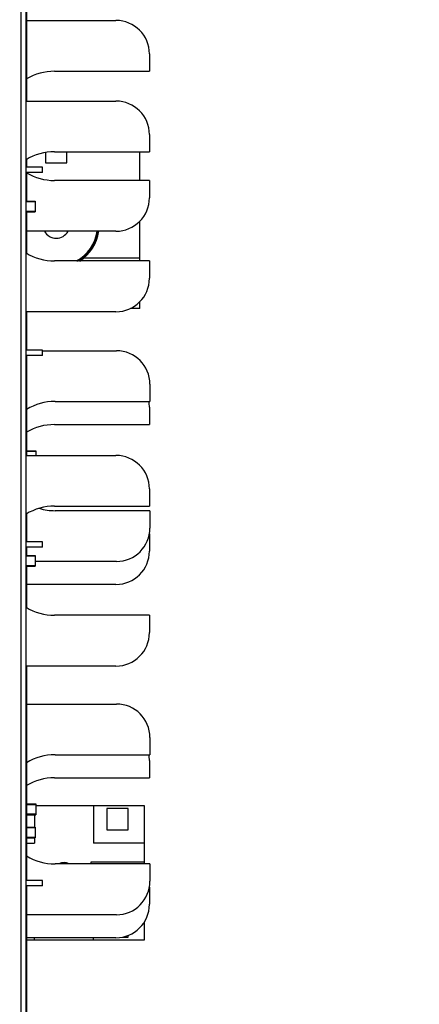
# Model space of a CAD drawing. Header units: inches. Extents: x 0 to 22, y 0 to 17.
# Tile 118 of 121: x 19.114 to 19.86, y 9.758 to 11.597. Entities that reach past the tile are written whole.
import ezdxf

# ---------------------------------------------------------------- set-up
doc = ezdxf.new("R2010")
doc.units = ezdxf.units.IN
doc.header["$LTSCALE"] = 1.21
doc.header["$MEASUREMENT"] = 0
doc.layers.get('0').update_dxf_attribs({"linetype": 'CONTINUOUS'})
doc.layers.add('DIMENSIONS', color=7, linetype='CONTINUOUS')
doc.styles.get("Standard").update_dxf_attribs({"font": 'txt', "width": 0.8})
doc.dimstyles.new('DIMSTYLE_2', dxfattribs={"dimtxt": 0.125, "dimasz": 0.18, "dimexe": 0.125, "dimexo": 0.0625, "dimgap": 0.0625, "dimtad": 0, "dimtih": 1, "dimtoh": 1, "dimzin": 4, "dimdsep": 46, "dimtxsty": 'STANDARD', "dimblk": '_FILLED', "dimblk1": '_FILLED', "dimblk2": '_FILLED', "dimcen": 0.09, "dimadec": 0, "dimazin": 0, "dimtp": 0.01, "dimtm": 0.01, "dimtfac": 1, "dimtofl": 0, "dimtmove": 0, "dimatfit": 3, "dimldrblk": '_FILLED', "dimfxl": 1, "dimtolj": 1, "dimtzin": 4, "dimarcsym": 0})

# ---------------------------------------------------------------- blocks, each defined once
blk = doc.blocks.new('_FILLED')
at = {"color": 0, "linetype": 'BYBLOCK'}
blk.add_solid([(0, 0), (-1, 0.174), (-1, -0.174)], dxfattribs=at)
blk = doc.blocks.new('*D53')
at = {"layer": 'DIMENSIONS', "color": 2, "linetype": 'CONTINUOUS'}
for p, q in [((19.0341, 12.4851), (20.5303, 12.4851)), ((20.4053, 12.4851), (20.4053, 10.0776)), ((20.4053, 7.4201), (20.4053, 9.8276)), ((18.9983, 7.4201), (20.5303, 7.4201))]:
    blk.add_line(p, q, dxfattribs=at)
at = {"layer": 'DIMENSIONS', "color": 2, "linetype": 'CONTINUOUS', "xscale": 0.18, "yscale": 0.18, "zscale": 0.18}
for p, rotation in [((20.4053, 12.4851), 90), ((20.4053, 7.4201), 270)]:
    blk.add_blockref('_FILLED', p, dxfattribs=dict(at, rotation=rotation))
at = {"layer": 'DIMENSIONS', "color": 2, "linetype": 'CONTINUOUS', "insert": (20.4053, 10.0151), "char_height": 0.125, "width": 1.225, "attachment_point": 2, "line_spacing_factor": 0.9}
blk.add_mtext('5.07{\\Ftxt.shx;\\W1.000000;\\H0.125000; }[128.7]', dxfattribs=at)

msp = doc.modelspace()

# ---------------------------------------------------------------- linework, layer by layer
at = {"color": 9, "linetype": 'CONTINUOUS'}
msp.add_line((19.1167, 8.0451), (19.1167, 12.0851), dxfattribs=at)
at = {"color": 7, "linetype": 'CONTINUOUS'}
for p, q in [((19.1256, 8.0451), (19.1256, 12.0851)), ((19.1266, 12.0651), (19.1266, 11.4453)), ((19.1266, 11.5958), (19.2934, 11.5958)), ((19.3559, 11.5333), (19.3559, 11.5009)), ((19.1788, 11.5009), (19.3559, 11.5009)), ((19.1256, 11.4453), (19.2934, 11.4453)), ((19.3559, 11.3828), (19.3559, 11.3505)), ((19.1788, 11.3505), (19.3559, 11.3505)), ((19.202, 11.33), (19.202, 11.3505)), ((19.338, 11.2969), (19.338, 11.3505)), ((19.1266, 11.3361), (19.1266, 11.3218)), ((19.162, 11.349), (19.162, 11.33)), ((19.1566, 11.3218), (19.1256, 11.3218)), ((19.1566, 11.3118), (19.1566, 11.3218)), ((19.162, 11.33), (19.202, 11.33)), ((19.1566, 11.3118), (19.1256, 11.3118)), ((19.1266, 11.3118), (19.1266, 11.2585)), ((19.3559, 11.2969), (19.1788, 11.2969)), ((19.3559, 11.2969), (19.3559, 11.2646)), ((19.1256, 11.2585), (19.1426, 11.2585)), ((19.1426, 11.2585), (19.1426, 11.2385)), ((19.1426, 11.2571), (19.1256, 11.2571)), ((19.1256, 11.2398), (19.1426, 11.2398)), ((19.1256, 11.2385), (19.1426, 11.2385)), ((19.1266, 11.2385), (19.1266, 11.1608)), ((19.338, 11.1465), (19.338, 11.2208)), ((19.2934, 11.2021), (19.1266, 11.2021)), ((19.338, 11.1515), (19.2327, 11.1515)), ((19.3559, 11.1465), (19.1788, 11.1465)), ((19.3559, 11.1465), (19.3559, 11.1141)), ((19.338, 11.058), (19.3208, 11.058)), ((19.338, 11.058), (19.338, 11.0703)), ((19.2934, 11.0516), (19.1256, 11.0516)), ((19.1266, 11.0516), (19.1266, 10.9798)), ((19.1566, 10.9798), (19.1256, 10.9798)), ((19.1566, 10.9698), (19.1256, 10.9698)), ((19.1266, 10.9698), (19.1266, 10.7833)), ((19.1566, 10.9698), (19.1566, 10.9798)), ((19.1566, 10.9788), (19.2944, 10.9788)), ((19.3569, 10.9163), (19.3569, 10.884)), ((19.1798, 10.884), (19.3569, 10.884)), ((19.3559, 10.8733), (19.3559, 10.8409)), ((19.1788, 10.8409), (19.3559, 10.8409)), ((19.1256, 10.7833), (19.2934, 10.7833)), ((19.1266, 10.792), (19.1436, 10.792)), ((19.1436, 10.7906), (19.1266, 10.7906)), ((19.1436, 10.792), (19.1436, 10.7833)), ((19.3559, 10.7208), (19.3559, 10.6885)), ((19.1788, 10.6885), (19.3559, 10.6885)), ((19.1266, 10.6741), (19.1266, 10.6218)), ((19.3569, 10.68), (19.1798, 10.68)), ((19.3569, 10.68), (19.3569, 10.6476)), ((19.3559, 10.6365), (19.3559, 10.6046)), ((19.1566, 10.6218), (19.1256, 10.6218)), ((19.1566, 10.6118), (19.1566, 10.6218)), ((19.1566, 10.6118), (19.1256, 10.6118)), ((19.1256, 10.5965), (19.1426, 10.5965)), ((19.1266, 10.6118), (19.1266, 10.5965)), ((19.1426, 10.5965), (19.1426, 10.5765)), ((19.1426, 10.5951), (19.1256, 10.5951)), ((19.1256, 10.5778), (19.1426, 10.5778)), ((19.2944, 10.5851), (19.1426, 10.5851)), ((19.1256, 10.5765), (19.1426, 10.5765)), ((19.1266, 10.5765), (19.1266, 10.4988)), ((19.2934, 10.5421), (19.1266, 10.5421)), ((19.3559, 10.4845), (19.1788, 10.4845)), ((19.3559, 10.4845), (19.3559, 10.4521)), ((19.2934, 10.3896), (19.1256, 10.3896)), ((19.1266, 10.3896), (19.1266, 9.9888)), ((19.1266, 10.3188), (19.2944, 10.3188)), ((19.3569, 10.2563), (19.3569, 10.224)), ((19.1798, 10.224), (19.3569, 10.224)), ((19.3559, 10.2133), (19.3559, 10.181)), ((19.1788, 10.181), (19.3559, 10.181)), ((19.1266, 10.132), (19.1436, 10.132)), ((19.1436, 10.1306), (19.1266, 10.1306)), ((19.1436, 10.132), (19.1436, 10.112)), ((19.3465, 10.1285), (19.1436, 10.1285)), ((19.2515, 10.1285), (19.2515, 10.0585)), ((19.3165, 10.1235), (19.2765, 10.1235)), ((19.2765, 10.1235), (19.2765, 10.0835)), ((19.3165, 10.0835), (19.3165, 10.1235)), ((19.3465, 10.02), (19.3465, 10.1285)), ((19.1266, 10.1133), (19.1436, 10.1133)), ((19.1266, 10.112), (19.1436, 10.112)), ((19.1415, 10.112), (19.1415, 10.089)), ((19.1266, 10.089), (19.1426, 10.089)), ((19.1426, 10.0876), (19.1266, 10.0876)), ((19.1426, 10.089), (19.1426, 10.069)), ((19.2765, 10.0835), (19.3165, 10.0835)), ((19.1266, 10.0703), (19.1426, 10.0703)), ((19.1266, 10.069), (19.1426, 10.069)), ((19.1415, 10.069), (19.1415, 10.0585)), ((19.1266, 10.0585), (19.1415, 10.0585)), ((19.3465, 10.0585), (19.2515, 10.0585)), ((19.3569, 10.02), (19.1798, 10.02)), ((19.3465, 10.0235), (19.2465, 10.0235)), ((19.2465, 10.0235), (19.2465, 10.02)), ((19.3569, 10.02), (19.3569, 9.9876)), ((19.1566, 9.9888), (19.1256, 9.9888)), ((19.1566, 9.9788), (19.1566, 9.9888)), ((19.1566, 9.9788), (19.1256, 9.9788)), ((19.1266, 9.9788), (19.1266, 9.6558)), ((19.3559, 9.9765), (19.3559, 9.9446)), ((19.2944, 9.9251), (19.1266, 9.9251)), ((19.3465, 9.8785), (19.3465, 9.9116)), ((19.2934, 9.8821), (19.1266, 9.8821)), ((19.1266, 9.8785), (19.3465, 9.8785)), ((19.1415, 9.8785), (19.1415, 9.8821)), ((19.2515, 9.8785), (19.2515, 9.8821)), ((19.3062, 9.8835), (19.3165, 9.8835)), ((19.3165, 9.8835), (19.3165, 9.8866))]:
    msp.add_line(p, q, dxfattribs=at)
for centre, radius, start, end in [((19.2934, 11.5333), 0.0625, 0, 90), ((19.1788, 11.3989), 0.102, 90, 120.7772), ((19.2934, 11.3828), 0.0625, 0, 90), ((19.1788, 11.2485), 0.102, 90, 121.4295), ((19.1788, 11.3989), 0.102, 239.2228, 270), ((19.2934, 11.2646), 0.0625, 270, 360), ((19.182, 11.214), 0.025, 208.3987, 331.6013), ((19.182, 11.214), 0.0775, 299.3643, 351.1839), ((19.182, 11.214), 0.0805, 302.9462, 351.5145), ((19.1788, 11.2485), 0.102, 238.5705, 270), ((19.2934, 11.1141), 0.0625, 270, 360), ((19.2944, 10.9163), 0.0625, 0, 90), ((19.1798, 10.782), 0.102, 90, 121.4354), ((19.2934, 10.8733), 0.0625, 0, 9.8187), ((19.1788, 10.7389), 0.102, 90, 120.7772), ((19.2934, 10.7208), 0.0625, 0, 90), ((19.1788, 10.5865), 0.102, 90, 121.4295), ((19.1798, 10.782), 0.102, 253.1589, 270), ((19.2944, 10.6476), 0.0625, 270, 360), ((19.2934, 10.6046), 0.0625, 270, 360), ((19.1788, 10.5865), 0.102, 238.5705, 270), ((19.2934, 10.4521), 0.0625, 270, 360), ((19.2944, 10.2563), 0.0625, 0, 90), ((19.1798, 10.122), 0.102, 90, 121.4336), ((19.2934, 10.2133), 0.0625, 0, 9.8118), ((19.1788, 10.079), 0.102, 90, 120.7772), ((19.1798, 10.122), 0.102, 238.5664, 270), ((19.1965, 10.0035), 0.019, 60.3493, 119.6507), ((19.2944, 9.9876), 0.0625, 270, 360), ((19.2934, 9.9446), 0.0625, 270, 360)]:
    msp.add_arc(centre, radius, start, end, dxfattribs=at)
at = {"color": 9, "linetype": 'CONTINUOUS'}
for radius, start, end in [(0.0784, 300.4637, 351.2836), (0.0797, 302.0994, 351.432)]:
    msp.add_arc((19.182, 11.214), radius, start, end, dxfattribs=at)

# ---------------------------------------------------------------- dimensions: what is measured, and where the dimension line sits
at = {"layer": 'DIMENSIONS', "color": 2, "linetype": 'CONTINUOUS'}
dim = msp.add_linear_dim(base=(20.4053228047, 7.4201123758), p1=(18.9716169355, 12.4851123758), p2=(18.935813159, 7.4201123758), angle=270, dimstyle='DIMSTYLE_2', dxfattribs=at)
dim.commit()
dim.dimension.update_dxf_attribs({"geometry": '*D53', "text_midpoint": (20.4053228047, 9.9526123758), "dimtype": 160})

doc.saveas('drawing.dxf')
